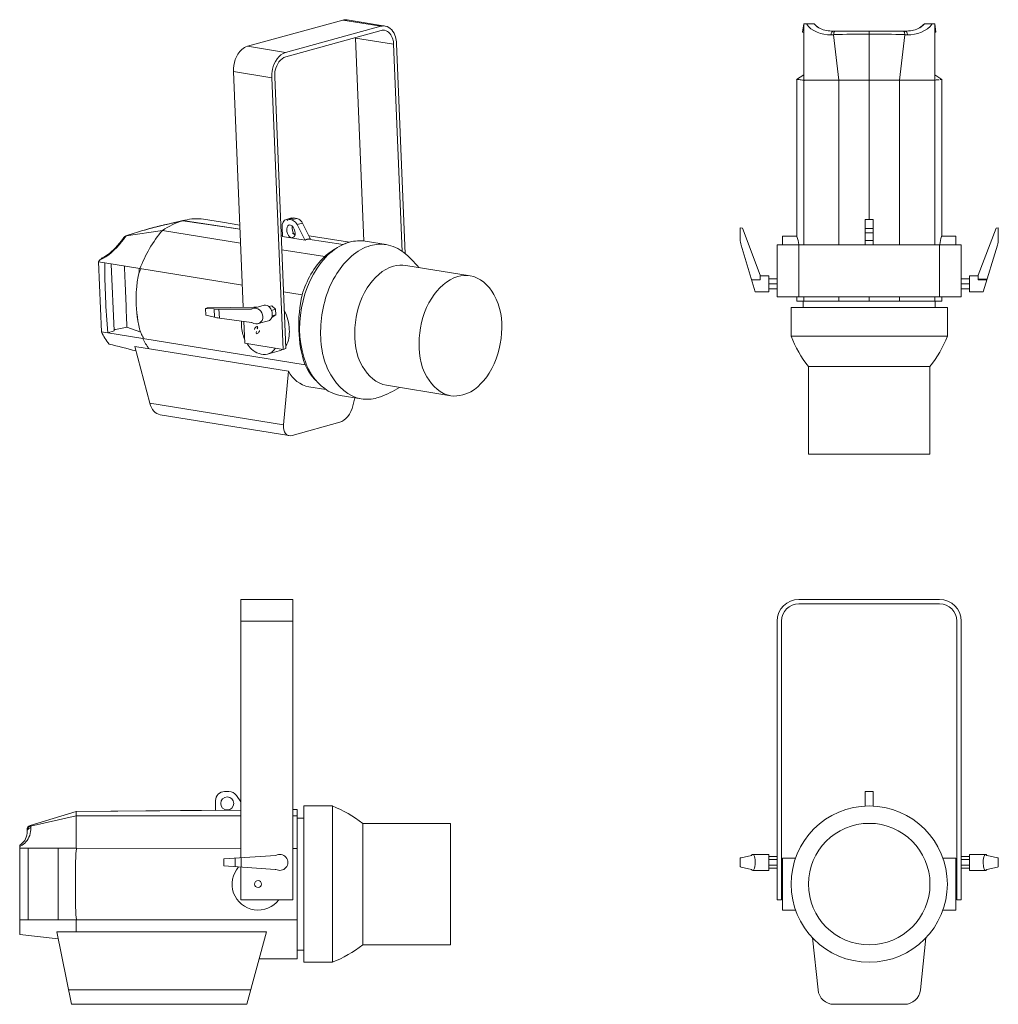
# Paper-space layout 'Sheet' of a CAD drawing. Header units: inches. Extents: x 0.8 to 10.8, y 0.2 to 8.2.
# Tile 2 of 3: x 0.8 to 5.3, y 3.6 to 8.1. Entities that reach past the tile are written whole.
import ezdxf

# ---------------------------------------------------------------- set-up
doc = ezdxf.new("R2010")
doc.units = ezdxf.units.IN
doc.header["$MEASUREMENT"] = 0
doc.layers.get('0').update_dxf_attribs({"lineweight": 5})
doc.layers.add('02___PRT_ALL_AXES', color=7, linetype='Continuous')
doc.layers.add('06___PRT_ALL_SURFS', color=7, linetype='Continuous')

psp = doc.layouts.new('Sheet')

# ---------------------------------------------------------------- linework, layer by layer
at = {"color": 0, "lineweight": 0}
for p, q in [((1.817, 7.9693), (2.2565, 8.0902)), ((2.4326, 8.0617), (2.2565, 8.0902)), ((2.4526, 8.0629), (2.2765, 8.0913)), ((2.4326, 8.0617), (1.9931, 7.9408)), ((1.9939, 7.9213), (2.4334, 8.0422)), ((4.8476, 8.0394), (4.84, 8.0394)), ((4.935, 8.072), (4.9364, 8.0737)), ((4.9363, 8.0735), (4.984, 8.0735)), ((4.984, 8.0735), (4.9841, 8.0342)), ((4.984, 8.0342), (4.9896, 8.0338)), ((4.9841, 7.8135), (4.9842, 8.0342)), ((2.3148, 8.0076), (2.3536, 7.072)), ((2.3148, 8.0076), (2.4909, 7.9791)), ((4.8463, 8.0219), (4.8222, 7.8135)), ((4.8463, 8.0219), (4.8463, 8.0237)), ((4.8587, 8.0219), (4.8463, 8.0219)), ((1.817, 7.9693), (1.9931, 7.9408)), ((2.4909, 7.9791), (2.5305, 7.0241)), ((2.5447, 7.0126), (2.5045, 7.9828)), ((1.7983, 6.7665), (1.7533, 7.8531)), ((1.7533, 7.8531), (1.9294, 7.8246)), ((1.9813, 6.5724), (1.9294, 7.8246)), ((1.9429, 7.8284), (1.9949, 6.5761)), ((4.3803, 7.8135), (4.3803, 7.0551)), ((4.9842, 7.8135), (4.6826, 7.8135)), ((4.8222, 7.8135), (4.8217, 7.0551)), ((4.9842, 7.8135), (4.9842, 7.0551)), ((5.0098, 7.8159), (5.0167, 7.8159)), ((5.0161, 7.8159), (5.0161, 7.0951)), ((1.6156, 7.1727), (1.7028, 7.1586)), ((1.9966, 7.1714), (2.0211, 7.1781)), ((2.0305, 7.1786), (2.0447, 7.1763)), ((4.6822, 7.1734), (4.6822, 7.1711)), ((4.7002, 7.1711), (4.7002, 7.0551)), ((1.3839, 7.1337), (1.3668, 7.1291)), ((1.5283, 7.1681), (1.5202, 7.166)), ((1.977, 7.1359), (1.9788, 7.0921)), ((2.0709, 7.1543), (2.1068, 7.0843)), ((4.0875, 7.0801), (4.0875, 7.133)), ((4.0875, 7.133), (4.0978, 7.132)), ((4.1802, 6.9151), (4.098, 7.132)), ((5.2665, 7.132), (5.1842, 6.9151)), ((5.277, 7.133), (5.2667, 7.132)), ((5.277, 7.133), (5.277, 7.0801)), ((2.0829, 7.0766), (1.9788, 7.0921)), ((4.157, 6.8381), (4.0916, 7.0526)), ((4.2582, 7.0551), (4.2582, 6.8151)), ((4.2582, 7.0551), (5.1062, 7.0551)), ((4.3582, 7.0551), (4.3582, 6.8151)), ((5.0062, 6.8151), (5.0062, 7.0551)), ((5.1062, 6.8151), (5.1062, 7.0551)), ((5.2075, 6.8381), (5.2729, 7.0526)), ((1.322, 6.9447), (1.7941, 6.8682)), ((4.1802, 6.8934), (4.1802, 6.9151)), ((4.2202, 6.8985), (4.2582, 6.8985)), ((5.1442, 6.8985), (5.1062, 6.8985)), ((5.1842, 6.8937), (5.1842, 6.9151)), ((4.1401, 6.8934), (4.1802, 6.8934)), ((4.2202, 6.8751), (4.2582, 6.8751)), ((5.1442, 6.8751), (5.1062, 6.8751)), ((5.2251, 6.8959), (5.1842, 6.8959)), ((5.1842, 6.8953), (5.225, 6.8953)), ((5.1842, 6.8937), (5.2245, 6.8937)), ((1.984, 6.8374), (2.0691, 6.8236)), ((4.157, 6.8381), (4.2202, 6.8381)), ((4.2202, 6.8517), (4.2582, 6.8517)), ((4.2582, 6.8151), (5.1062, 6.8151)), ((4.3802, 6.8151), (4.3802, 6.7951)), ((4.8216, 6.8151), (4.8216, 6.7951)), ((4.9843, 6.8151), (4.9843, 6.7951)), ((5.0161, 6.8151), (5.0161, 6.7951)), ((5.1442, 6.8517), (5.1062, 6.8517)), ((5.2075, 6.8381), (5.1442, 6.8381)), ((1.6247, 6.7616), (1.6324, 6.7635)), ((1.626, 6.7304), (1.6247, 6.7616)), ((1.6633, 6.7588), (1.6247, 6.7616)), ((1.8468, 6.7674), (1.6325, 6.7635)), ((1.8604, 6.7664), (1.8468, 6.7674)), ((1.916, 6.7699), (1.9292, 6.7736)), ((1.9292, 6.7736), (1.9469, 6.7576)), ((4.5429, 6.7951), (4.3802, 6.7951)), ((5.0161, 6.7951), (4.8216, 6.7951)), ((1.626, 6.7304), (1.6649, 6.7207)), ((1.6649, 6.7207), (1.6633, 6.7588)), ((1.8354, 6.7587), (1.6862, 6.7581)), ((1.688, 6.7163), (1.6862, 6.7581)), ((1.688, 6.7163), (1.8357, 6.6964)), ((1.9281, 6.7525), (1.9469, 6.7576)), ((1.9296, 6.7204), (1.9314, 6.7209)), ((1.9312, 6.7267), (1.948, 6.7313)), ((1.948, 6.7313), (1.9314, 6.7209)), ((1.9469, 6.7576), (1.948, 6.7313)), ((1.8052, 6.6009), (1.801, 6.701)), ((1.8363, 6.6963), (1.8378, 6.6962)), ((1.8052, 6.6009), (1.9813, 6.5724)), ((1.9949, 6.5761), (1.9813, 6.5724)), ((2.3121, 6.3496), (2.3035, 6.3131)), ((1.7864, 4.2295), (1.7864, 5.4203)), ((1.7864, 5.4203), (2.0264, 5.4203)), ((2.0264, 4.0363), (2.0264, 5.4203)), ((5.0062, 5.4203), (4.3582, 5.4203)), ((4.3582, 5.4003), (5.0062, 5.4003)), ((1.7864, 5.3203), (2.0264, 5.3203)), ((4.2582, 4.0363), (4.2582, 5.3203)), ((4.2782, 5.3203), (4.2782, 4.0363)), ((5.0862, 5.3203), (5.0862, 4.0363)), ((5.1062, 4.0363), (5.1062, 5.3203)), ((1.6704, 4.4931), (1.6704, 4.4482)), ((4.7002, 4.5351), (4.7002, 4.4675)), ((1.6681, 4.4485), (1.6704, 4.4486)), ((1.7864, 4.4493), (1.6704, 4.4482)), ((2.0464, 4.4228), (2.0464, 4.2729)), ((0.8021, 4.3512), (0.8021, 4.3562)), ((1.028, 4.2732), (1.7864, 4.273)), ((2.0264, 4.2729), (2.0464, 4.2729)), ((1.7085, 4.2243), (1.9481, 4.2404)), ((1.7085, 4.1923), (1.7085, 4.2243)), ((1.7614, 4.1887), (1.7614, 4.2278)), ((1.7889, 4.1868), (1.7889, 4.2297)), ((4.0875, 4.1887), (4.0875, 4.2278)), ((4.1401, 4.2404), (4.0916, 4.2297)), ((4.2202, 4.2353), (4.2582, 4.2353)), ((4.2202, 4.2218), (4.2582, 4.2218)), ((5.1442, 4.2353), (5.1062, 4.2353)), ((5.1442, 4.2218), (5.1062, 4.2218)), ((5.225, 4.2403), (5.2245, 4.2403)), ((5.2729, 4.2297), (5.2251, 4.2402)), ((5.277, 4.2278), (5.277, 4.1887)), ((1.7085, 4.1923), (1.9456, 4.1763)), ((1.7864, 4.0363), (1.7864, 4.187)), ((1.9462, 4.1763), (1.9478, 4.1763)), ((4.0916, 4.1868), (4.1394, 4.1763)), ((4.1395, 4.1763), (4.14, 4.1763)), ((4.2202, 4.1948), (4.2582, 4.1948)), ((4.2202, 4.1813), (4.2582, 4.1813)), ((5.1442, 4.1948), (5.1062, 4.1948)), ((5.1442, 4.1813), (5.1062, 4.1813)), ((5.2244, 4.1761), (5.2729, 4.1868)), ((1.7864, 4.0363), (2.0264, 4.0363)), ((4.2782, 4.0363), (4.2582, 4.0363)), ((5.0862, 4.0363), (5.1062, 4.0363)), ((4.9434, 3.8609), (4.9182, 3.6206))]:
    psp.add_line(p, q, dxfattribs=at)
for points in [[(4.84, 8.0394), (4.8411, 8.0391), (4.8422, 8.0383), (4.8432, 8.0368), (4.8441, 8.0349), (4.8449, 8.0326), (4.8455, 8.0298), (4.846, 8.0269), (4.8463, 8.0237)], [(4.8587, 8.0219), (4.8582, 8.0254), (4.8575, 8.0288), (4.8564, 8.0318), (4.855, 8.0344), (4.8533, 8.0366), (4.8515, 8.0381), (4.8496, 8.0391), (4.8476, 8.0394)], [(2.0447, 7.1763), (2.0497, 7.1749), (2.0546, 7.1726), (2.0593, 7.1692), (2.0636, 7.165), (2.0675, 7.16), (2.0709, 7.1543)], [(1.4432, 7.1484), (1.4235, 7.1437), (1.4038, 7.1388), (1.3839, 7.1337)], [(1.4766, 7.1557), (1.4627, 7.1527), (1.4432, 7.1484)], [(0.8021, 4.3512), (0.8018, 4.3435), (0.8006, 4.3341), (0.7984, 4.3253), (0.7951, 4.317), (0.791, 4.3096), (0.7859, 4.3028), (0.78, 4.2966), (0.7733, 4.2912), (0.768, 4.2877)]]:
    psp.add_lwpolyline(points, dxfattribs=at)
for centre, radius, start, end in [((2.2085, 8.0031), 0.1064, 2.3754, 3.4403), ((4.0965, 7.1194), 0.0126, 83.4664, 84.26), ((5.268, 7.1194), 0.0126, 95.74, 96.5336), ((2.1295, 7.0959), 0.0256, 207.1514, 209.6435), ((4.1821, 7.0801), 0.0945, 180, 196.94), ((5.1824, 7.0801), 0.0945, 343.06, 0), ((1.8499, 6.7319), 0.0305, 105.3663, 118.2479), ((4.3582, 5.3203), 0.1, 90, 180), ((4.3582, 5.3203), 0.08, 90, 180), ((5.0062, 5.3203), 0.1, 0, 90), ((5.0062, 5.3203), 0.08, 0, 90), ((1.9664, 4.2083), 0.037, 239.8673, 119.6775), ((1.9462, 4.1843), 0.008, 266.1442, 270), ((4.8446, 3.6283), 0.074, 270, 354)]:
    psp.add_arc(centre, radius, start, end, dxfattribs=at)
for centre, major_axis, ratio, start_param, end_param in [((1.6407, 6.7626), (0.0126, 0.0011), 0.17185, 2.263953, 2.277804), ((1.7274, 6.7764), (0.0942, 0.0086), 0.17185, -2.334403, -2.038744), ((1.729, 6.7383), (0.0946, -0.0009), 0.261789, -2.312454, -2.016795), ((1.854, 6.7263), (0.0216, -0.0306), 0.893174, 5.130867, 7.227579), ((1.8359, 6.7041), (0.00467, -0.00661), 0.893174, -0.693699, -0.626403), ((2.2548, 6.3066), (0.033, 0.0686), 0.577674, -2.67554, -1.209463), ((4.1821, 4.2278), (0.0945, 0), 0.067398, 2.845934, 3.141593), ((5.2188, 4.2083), (0, 0.037), 0.304586, 5.75727, 7.853982), ((5.225, 4.2323), (0, 0.008), 0.304586, -0.067296, 0), ((5.1824, 4.2278), (0.0945, 0), 0.067398, 0, 0.295659), ((4.1821, 4.1887), (0.0945, 0), 0.067398, 3.141593, 3.437251), ((4.1395, 4.1843), (0, 0.008), 0.304586, -3.208889, -3.141593), ((4.1457, 4.2083), (0, 0.037), 0.304586, 2.615677, 4.712389), ((5.1824, 4.1887), (0.0945, 0), 0.067398, -0.295659, 0)]:
    psp.add_ellipse(centre, major_axis=major_axis, ratio=ratio, start_param=start_param, end_param=end_param, dxfattribs=at)
for points, knots in [([(2.2765, 8.0913), (2.2733, 8.0919), (2.2665, 8.0922), (2.2598, 8.0911), (2.2565, 8.0902)], [0, 0, 0, 0, 0.494677, 1, 1, 1, 1]), ([(2.4326, 8.0617), (2.4359, 8.0626), (2.4426, 8.0637), (2.4493, 8.0634), (2.4526, 8.0629)], [0, 0, 0, 0, 0.505322, 1, 1, 1, 1]), ([(2.4334, 8.0422), (2.436, 8.0429), (2.4414, 8.0438), (2.4468, 8.0435), (2.4494, 8.0431)], [0, 0, 0, 0, 0.504955, 1, 1, 1, 1]), ([(2.4494, 8.0431), (2.4676, 8.0402), (2.4873, 8.0126), (2.4906, 7.987), (2.4909, 7.9791)], [0, 0, 0, 0, 0.697706, 1, 1, 1, 1]), ([(2.4526, 8.0629), (2.4754, 8.0592), (2.5002, 8.0249), (2.5041, 7.9928), (2.5045, 7.9828)], [0, 0, 0, 0, 0.697601, 1, 1, 1, 1]), ([(4.935, 8.072), (4.9268, 8.0625), (4.9016, 8.0435), (4.8698, 8.0394), (4.8476, 8.0394)], [0, 0, 0, 0, 0.361535, 1, 1, 1, 1]), ([(4.8476, 8.0394), (4.8698, 8.0394), (4.9004, 8.0434), (4.9249, 8.0611), (4.9324, 8.0691)], [0, 0, 0, 0, 0.663315, 1, 1, 1, 1]), ([(1.817, 7.9693), (1.8076, 7.9667), (1.767, 7.9416), (1.7518, 7.8892), (1.7533, 7.8531)], [0, 0, 0, 0, 0.213671, 1, 1, 1, 1]), ([(1.9294, 7.8246), (1.9288, 7.8376), (1.9325, 7.8822), (1.9616, 7.9321), (1.9931, 7.9408)], [0, 0, 0, 0, 0.28407, 1, 1, 1, 1]), ([(1.9429, 7.8284), (1.9425, 7.8387), (1.9454, 7.8744), (1.9687, 7.9143), (1.9939, 7.9213)], [0, 0, 0, 0, 0.28276, 1, 1, 1, 1]), ([(4.3547, 7.8159), (4.3579, 7.8157), (4.3678, 7.8154), (4.3775, 7.8135), (4.3839, 7.8122)], [0, 0, 0, 0, 0.327444, 1, 1, 1, 1]), ([(4.9842, 7.8135), (4.9894, 7.8142), (4.991, 7.8146), (5.0064, 7.8157), (5.0048, 7.8155)], [0, 0, 0, 0, 0.760882, 1, 1, 1, 1]), ([(2.0211, 7.1781), (2.0223, 7.1779), (2.0251, 7.1769), (2.0274, 7.1751), (2.0286, 7.174)], [0, 0, 0, 0, 0.449237, 1, 1, 1, 1]), ([(2.0342, 7.1003), (2.0345, 7.0999), (2.0352, 7.099), (2.0359, 7.0982), (2.0363, 7.0978)], [0, 0, 0, 0, 0.511668, 1, 1, 1, 1]), ([(1.3155, 6.9159), (1.3167, 6.9204), (1.3195, 6.9295), (1.3233, 6.9382), (1.3255, 6.9425)], [0, 0, 0, 0, 0.497153, 1, 1, 1, 1]), ([(1.8418, 6.7613), (1.852, 6.7641), (1.8769, 6.758), (1.8883, 6.7354), (1.8888, 6.724)], [0, 0, 0, 0, 0.48027, 1, 1, 1, 1]), ([(4.1401, 4.2404), (4.1405, 4.2411), (4.1417, 4.2432), (4.144, 4.2453), (4.1457, 4.2453)], [0, 0, 0, 0, 0.32862, 1, 1, 1, 1]), ([(4.1457, 4.2453), (4.1501, 4.2453), (4.1563, 4.2284), (4.157, 4.2172), (4.157, 4.2083)], [0, 0, 0, 0, 0.33053, 1, 1, 1, 1]), ([(5.2188, 4.1713), (5.2144, 4.1713), (5.2082, 4.1882), (5.2075, 4.1994), (5.2075, 4.2083)], [0, 0, 0, 0, 0.33053, 1, 1, 1, 1]), ([(5.2244, 4.1761), (5.224, 4.1754), (5.2228, 4.1733), (5.2205, 4.1713), (5.2188, 4.1713)], [0, 0, 0, 0, 0.32862, 1, 1, 1, 1])]:
    psp.add_open_spline(points, degree=3, knots=knots, dxfattribs=at)
for points in [[(4.9719, 8.0735), (4.9498, 8.0384), (4.9001, 8.022), (4.8587, 8.0219)], [(1.6156, 7.1727), (1.5867, 7.1767), (1.5566, 7.1748), (1.5283, 7.1681)], [(2.0242, 7.1423), (2.0212, 7.1283), (2.0255, 7.1118), (2.0342, 7.1003)], [(2.1734, 7.0001), (2.1235, 6.9534), (2.0891, 6.8889), (2.0691, 6.8236)], [(1.3065, 6.852), (1.3083, 6.8735), (1.3099, 6.8951), (1.3155, 6.9159)], [(1.0256, 4.1828), (1.0259, 4.212), (1.0251, 4.2415), (1.0293, 4.2704)]]:
    psp.add_open_spline(points, degree=3, dxfattribs=at)
at = {"layer": '02___PRT_ALL_AXES', "color": 0, "lineweight": 0}
for p, q in [((4.3805, 8.0735), (4.3749, 8.0338)), ((4.3805, 8.0342), (4.3749, 8.0338)), ((4.3804, 7.8135), (4.3803, 8.0342)), ((4.3805, 8.0735), (4.3804, 8.0342)), ((4.4282, 8.0735), (4.3805, 8.0735)), ((4.4295, 8.072), (4.4281, 8.0737)), ((4.5169, 8.0394), (4.84, 8.0394)), ((4.6822, 7.8135), (4.6822, 8.0394)), ((4.5058, 8.0219), (4.5182, 8.0219)), ((4.5182, 8.0219), (4.5182, 8.0237)), ((4.5182, 8.0219), (4.5422, 7.8135)), ((4.3804, 7.8381), (4.3478, 7.8159)), ((4.3547, 7.8159), (4.3478, 7.8159)), ((4.3484, 7.0951), (4.3484, 7.8159)), ((4.6826, 7.8135), (4.3803, 7.8135)), ((4.5422, 7.8135), (4.5428, 7.0551)), ((4.6818, 7.8135), (4.6822, 7.1734)), ((4.6826, 7.8135), (4.6823, 7.1734)), ((2.0061, 7.1718), (2.0305, 7.1786)), ((2.0061, 7.1718), (2.0203, 7.1695)), ((2.0203, 7.1695), (2.0447, 7.1763)), ((4.6642, 7.1711), (4.6642, 7.0551)), ((4.6642, 7.1711), (4.7002, 7.1711)), ((1.3668, 7.1291), (1.347, 7.1235)), ((1.347, 7.1235), (1.3536, 7.1254)), ((1.3693, 7.1297), (1.3633, 7.1281)), ((1.3671, 7.1292), (1.3668, 7.1291)), ((1.5199, 7.1659), (1.3671, 7.1292)), ((1.3693, 7.1297), (1.3671, 7.1292)), ((1.3856, 7.1341), (1.3814, 7.133)), ((1.4052, 7.1392), (1.402, 7.1384)), ((1.4248, 7.144), (1.4216, 7.1433)), ((1.4456, 7.1489), (1.4407, 7.1478)), ((1.4456, 7.1489), (1.4438, 7.1485)), ((1.5202, 7.166), (1.5196, 7.1658)), ((1.5197, 7.1658), (1.7834, 7.1267)), ((1.7834, 7.1267), (1.5199, 7.1659)), ((1.5201, 7.166), (1.7834, 7.1268)), ((2.0464, 7.1476), (2.0709, 7.1543)), ((2.0464, 7.1476), (2.0824, 7.0775)), ((4.6642, 7.1291), (4.7002, 7.1291)), ((1.2484, 7.0879), (1.2445, 7.0829)), ((1.2518, 7.0922), (1.2484, 7.0879)), ((1.2504, 7.0849), (1.2516, 7.0866)), ((1.2553, 7.0947), (1.2571, 7.0951)), ((1.2712, 7.1001), (1.257, 7.0953)), ((1.257, 7.0935), (1.2584, 7.0953)), ((1.2584, 7.0953), (1.2571, 7.0951)), ((1.2584, 7.0953), (1.4257, 7.1205)), ((1.4257, 7.1205), (1.7861, 7.0625)), ((1.9731, 7.0985), (1.9786, 7.0977)), ((2.1068, 7.0843), (2.0824, 7.0775)), ((2.0949, 7.0804), (2.1011, 7.082)), ((2.259, 7.056), (2.0949, 7.0804)), ((2.1011, 7.082), (2.1073, 7.0833)), ((4.2834, 7.0951), (4.2834, 7.0551)), ((4.2834, 7.0951), (4.3484, 7.0951)), ((4.6642, 7.1098), (4.7002, 7.1098)), ((5.081, 7.0951), (5.0161, 7.0951)), ((5.081, 7.0951), (5.081, 7.0551)), ((2.457, 7.0555), (2.3602, 7.0711)), ((4.6642, 7.0751), (4.7002, 7.0751)), ((1.976, 7.0319), (2.1734, 7.0001)), ((1.1392, 6.9862), (1.1313, 6.9758)), ((1.1313, 6.9758), (1.1446, 6.6537)), ((1.1313, 6.9758), (1.16, 6.971)), ((1.322, 6.9448), (1.16, 6.9709)), ((1.1899, 6.9661), (1.2027, 6.6585)), ((2.8434, 6.912), (2.547, 6.9599)), ((4.2202, 6.9121), (4.1802, 6.9121)), ((4.2202, 6.9121), (4.2202, 6.8381)), ((5.1442, 6.9121), (5.1842, 6.9121)), ((5.1442, 6.9121), (5.1442, 6.8381)), ((4.3484, 6.7951), (4.3484, 6.8151)), ((4.5429, 6.8151), (4.5429, 6.7951)), ((4.6822, 6.7951), (4.6822, 6.8151)), ((1.8947, 6.7758), (1.8418, 6.7613)), ((4.3222, 6.765), (4.3222, 6.633)), ((4.3222, 6.765), (5.0422, 6.765)), ((4.3484, 6.7951), (4.3802, 6.7951)), ((4.3782, 6.7951), (4.3782, 6.765)), ((4.5429, 6.7951), (4.8216, 6.7951)), ((4.9862, 6.765), (4.9862, 6.7951)), ((5.0422, 6.633), (5.0422, 6.765)), ((1.2622, 6.6752), (1.3256, 6.6514)), ((1.9144, 6.7045), (1.8661, 6.6912)), ((1.1446, 6.6537), (1.1734, 6.6491)), ((1.2027, 6.6585), (1.1734, 6.6491)), ((1.1734, 6.6491), (1.3354, 6.623)), ((4.3222, 6.633), (5.0422, 6.633)), ((1.3676, 6.3246), (1.2982, 6.5864)), ((2.0064, 6.4718), (1.2982, 6.5864)), ((1.3354, 6.6228), (2.0826, 6.502)), ((1.9099, 6.5506), (1.9641, 6.5655)), ((4.4022, 6.493), (4.9622, 6.493)), ((4.4022, 6.493), (4.4022, 6.089)), ((4.9622, 6.089), (4.9622, 6.493)), ((2.0064, 6.4718), (1.9834, 6.2251)), ((2.1002, 6.4001), (2.1782, 6.3875)), ((2.4576, 6.4071), (2.754, 6.3591)), ((2.2452, 6.3604), (2.3421, 6.3447)), ((2.43, 6.3541), (2.4141, 6.349)), ((1.9834, 6.2251), (1.3676, 6.3246)), ((1.4148, 6.2714), (2.0088, 6.1753)), ((2.0229, 6.1763), (2.2431, 6.2368)), ((4.4023, 6.089), (4.9622, 6.089)), ((1.7124, 4.5351), (1.7317, 4.5351)), ((1.7664, 4.5168), (1.7864, 4.4875)), ((4.6642, 4.5351), (4.6642, 4.4675)), ((4.6642, 4.5351), (4.7002, 4.5351)), ((1.028, 4.4423), (1.6681, 4.4485)), ((1.6054, 4.4479), (1.028, 4.4423)), ((2.0464, 4.4523), (2.0264, 4.4521)), ((2.0464, 4.4228), (2.0464, 4.4523)), ((2.0765, 4.4683), (2.2085, 4.4683)), ((2.0765, 4.4683), (2.0765, 3.7483)), ((2.2085, 4.4683), (2.2085, 3.7483)), ((1.028, 4.4423), (0.8163, 4.3788)), ((1.028, 4.4225), (0.8178, 4.3755)), ((1.028, 4.2732), (1.028, 4.4423)), ((1.028, 4.4225), (1.7864, 4.4227)), ((2.0264, 4.4228), (2.0464, 4.4228)), ((2.0464, 4.4123), (2.0765, 4.4123)), ((0.8021, 4.3512), (0.8021, 4.3597)), ((0.8178, 4.3755), (0.8163, 4.3788)), ((0.8196, 4.3676), (0.8196, 4.3759)), ((2.3485, 4.3883), (2.7525, 4.3883)), ((2.3485, 4.3883), (2.3485, 3.8283)), ((2.7525, 4.3883), (2.7525, 3.8283)), ((0.8024, 4.3542), (0.8021, 4.3512)), ((0.768, 4.2877), (0.768, 3.8763)), ((0.768, 4.2734), (0.8073, 4.2733)), ((1.028, 4.2733), (0.8073, 4.2733)), ((0.9453, 3.9433), (0.9453, 4.2733)), ((2.0464, 3.7643), (2.0464, 4.2729)), ((4.2202, 4.2453), (4.1457, 4.2453)), ((4.2202, 4.1713), (4.2202, 4.2453)), ((4.2834, 4.2283), (4.2834, 3.9883)), ((4.2834, 4.2283), (4.343, 4.2283)), ((5.0215, 4.2283), (5.081, 4.2283)), ((5.081, 4.2283), (5.081, 3.9883)), ((5.1442, 4.2453), (5.2188, 4.2453)), ((5.1442, 4.1713), (5.1442, 4.2453)), ((1.0256, 4.1828), (1.0256, 4.0313)), ((4.2202, 4.1713), (4.1457, 4.1713)), ((5.1442, 4.1713), (5.2188, 4.1713)), ((4.2834, 3.9883), (4.343, 3.9883)), ((5.0215, 3.9883), (5.081, 3.9883)), ((0.768, 3.9431), (0.8073, 3.9432)), ((0.8073, 3.9433), (1.0279, 3.9433)), ((1.028, 3.9431), (1.028, 3.8877)), ((1.028, 3.9431), (2.0464, 3.9431)), ((0.9457, 3.8563), (0.768, 3.8763)), ((1.0067, 3.5543), (0.9393, 3.8877)), ((1.9045, 3.8877), (0.9393, 3.8877)), ((1.8147, 3.5543), (1.9045, 3.8877)), ((4.4211, 3.8609), (4.4463, 3.6206)), ((2.3485, 3.8283), (2.7525, 3.8283)), ((2.0464, 3.8043), (2.0765, 3.8043)), ((1.8713, 3.7643), (2.0464, 3.7643)), ((2.0765, 3.7483), (2.2085, 3.7483)), ((1.8325, 3.6206), (0.9933, 3.6206)), ((1.8147, 3.5543), (1.0067, 3.5543)), ((4.5199, 3.5543), (4.8446, 3.5543))]:
    psp.add_line(p, q, dxfattribs=at)
for points in [[(4.5058, 8.0219), (4.5063, 8.0254), (4.507, 8.0288), (4.5081, 8.0318), (4.5095, 8.0344), (4.5112, 8.0366), (4.513, 8.0381), (4.5149, 8.0391), (4.5169, 8.0394)], [(4.5245, 8.0394), (4.5234, 8.0391), (4.5223, 8.0383), (4.5213, 8.0368), (4.5204, 8.0349), (4.5196, 8.0326), (4.519, 8.0298), (4.5185, 8.0269), (4.5182, 8.0237)], [(1.3497, 7.1243), (1.3298, 7.1185), (1.3101, 7.1125), (1.2906, 7.1064), (1.2712, 7.1001)], [(2.0203, 7.1695), (2.0253, 7.1682), (2.0302, 7.1658), (2.0348, 7.1625), (2.0392, 7.1583), (2.043, 7.1533), (2.0464, 7.1476)], [(1.2445, 7.0829), (1.2371, 7.0733), (1.2275, 7.0616), (1.2183, 7.0508), (1.2092, 7.0409), (1.2003, 7.0319), (1.1915, 7.0237), (1.1827, 7.0162), (1.1739, 7.0095), (1.1649, 7.0034), (1.1558, 6.998), (1.1487, 6.9944)], [(1.2503, 7.0849), (1.2481, 7.0848), (1.2462, 7.0842), (1.2448, 7.0832), (1.2445, 7.0829)], [(1.2518, 7.0922), (1.2532, 7.0936), (1.255, 7.0946), (1.2553, 7.0947)], [(2.0183, 7.0874), (2.0213, 7.0871), (2.0241, 7.0874), (2.0251, 7.0877)], [(2.0251, 7.0877), (2.0268, 7.0883), (2.0293, 7.0896), (2.0316, 7.0914), (2.0337, 7.0936)], [(2.0949, 7.0804), (2.0928, 7.0798), (2.0907, 7.0792), (2.0887, 7.0786), (2.0867, 7.0779), (2.0848, 7.0772), (2.0829, 7.0766)], [(1.1487, 6.9944), (1.1465, 6.9932), (1.1441, 6.9914), (1.1416, 6.9891), (1.1392, 6.9862)], [(1.3193, 6.9448), (1.319, 6.9411), (1.3181, 6.9321), (1.3167, 6.923), (1.3154, 6.9159)], [(0.8021, 4.3562), (0.8024, 4.3596), (0.8032, 4.3629), (0.8047, 4.3659), (0.8066, 4.3687), (0.809, 4.3711), (0.8117, 4.3731), (0.8147, 4.3745), (0.8178, 4.3755)], [(0.8196, 4.3676), (0.8161, 4.367), (0.8127, 4.3658), (0.8097, 4.3642), (0.8071, 4.3621), (0.8049, 4.3597), (0.8034, 4.357), (0.8024, 4.3542)], [(0.8021, 4.3512), (0.8018, 4.3434), (0.8006, 4.3341), (0.7984, 4.3253), (0.7951, 4.317), (0.791, 4.3096), (0.786, 4.3028), (0.7801, 4.2967), (0.7733, 4.2912), (0.768, 4.2877)]]:
    psp.add_lwpolyline(points, dxfattribs=at)
for centre, radius in [((1.7244, 4.4799), 0.03), ((4.6822, 4.1083), 0.36), ((4.6822, 4.1083), 0.28), ((1.8664, 4.1083), 0.016)]:
    psp.add_circle(centre, radius, dxfattribs=at)
for centre, radius, start, end in [((4.6796, -0.7953), 8.8205, 89.98276, 91.04866), ((4.6849, -0.7953), 8.8205, 88.95134, 90.01724), ((1.8674, 5.3103), 1.8864, 105.5006, 105.8044), ((1.8685, 5.3061), 1.8907, 104.9301, 105.3106), ((1.8647, 5.3207), 1.8757, 104.2802, 104.7976), ((1.8579, 5.3476), 1.8479, 103.6553, 104.1799), ((1.8456, 5.3983), 1.7958, 103.0324, 103.5543), ((1.8313, 5.4604), 1.732, 102.4343, 102.8695), ((1.8181, 5.5204), 1.6706, 101.8252, 102.4353), ((0.236, 7.8673), 1.281, 322.1213, 322.3582), ((2.5112, 6.1137), 1.5916, 142.1611, 142.3162), ((2.5068, 6.1171), 1.586, 142.0008, 142.1611), ((1.8226, 5.459), 1.7311, 106.3654, 109.0688), ((1.8613, 5.3316), 1.8643, 106.0153, 106.4029), ((2.1051, 7.0892), 0.0256, 207.1514, 209.6435), ((2.344, 6.8683), 0.2063, 111.9724, 112.5594), ((2.3402, 6.8783), 0.1956, 105.4323, 112.025), ((3.889, 6.9685), 0.4765, 10.4684, 10.594), ((5.4755, 6.9685), 0.4765, 169.406, 169.5316), ((1.0863, 7.1195), 0.1434, 291.6566, 296.5053), ((1.0807, 7.1311), 0.1562, 296.4424, 296.8601), ((2.2485, 6.6576), 0.4626, 39.2756, 51.3445), ((5.0083, 6.9694), 3.8482, 179.9769, 184.7742), ((1.9389, 6.6868), 0.149, 173.9706, 182.4146), ((4.8434, 6.838), 0.56, 201.4673, 218.0225), ((4.5211, 6.838), 0.56, 321.9775, 338.5327), ((6.189, 25.931), 19.972, 255.47439, 255.84133), ((2.4128, 6.6371), 0.3505, 201.8798, 202.2309), ((2.2696, 6.7881), 0.4627, 290.284, 302.3522), ((1.7124, 4.4931), 0.042, 90, 180), ((1.7317, 4.4931), 0.042, 34.3441, 90), ((2.0035, 3.9471), 0.56, 51.9775, 68.5327), ((0.8221, 4.3597), 0.02, 106.6825, 180), ((0.7267, 4.3707), 0.098, 294.9022, 298.2482), ((-27.9569, 4.1083), 28.7646, 359.67134, 0.32866), ((1.8664, 4.1083), 0.12, 138.5404, 323.1039), ((2.0035, 4.2694), 0.56, 291.4673, 308.0225), ((4.5199, 3.6283), 0.074, 186, 270)]:
    psp.add_arc(centre, radius, start, end, dxfattribs=at)
for centre, major_axis, ratio, start_param, end_param in [((1.4161, 6.3461), (-0.0085, 0.075), 0.685274, -4.50103, -3.331708), ((2.0346, 6.2461), (0.033, 0.0686), 0.577674, -4.141616, -2.67554)]:
    psp.add_ellipse(centre, major_axis=major_axis, ratio=ratio, start_param=start_param, end_param=end_param, dxfattribs=at)
for points in [[(4.3926, 8.0735), (4.4147, 8.0384), (4.4644, 8.022), (4.5058, 8.0219)], [(4.6823, 7.1734), (4.6822, 7.3868), (4.6822, 7.6002), (4.6822, 7.8135)], [(1.977, 7.1359), (1.9764, 7.1494), (1.9833, 7.1735), (1.9966, 7.1714)], [(1.4257, 7.1205), (1.4542, 7.1405), (1.4861, 7.1566), (1.5196, 7.1658)], [(2.0091, 7.146), (1.9897, 7.142), (1.9988, 7.0905), (2.0183, 7.0874)], [(2.0337, 7.0936), (2.0456, 7.1088), (2.028, 7.1498), (2.0091, 7.146)], [(1.1513, 6.9917), (1.1902, 7.0114), (1.2203, 7.0463), (1.2471, 7.0807)], [(1.3219, 6.9447), (1.3467, 7.0081), (1.3811, 7.0691), (1.4257, 7.1205)], [(2.1734, 7.0001), (2.1908, 7.0164), (2.2105, 7.0307), (2.2319, 7.0414)], [(2.2649, 7.0588), (2.2318, 7.0451), (2.202, 7.0225), (2.1774, 6.9965)], [(2.2881, 7.0669), (2.3113, 7.0732), (2.3364, 7.075), (2.3602, 7.0711)], [(2.385, 7.0512), (2.4082, 7.0576), (2.4333, 7.0593), (2.457, 7.0555)], [(2.457, 7.0555), (2.4861, 7.0508), (2.5145, 7.0373), (2.5375, 7.0189)], [(2.1774, 6.9965), (2.063, 6.8761), (2.0257, 6.6606), (2.0876, 6.5065)], [(1.2622, 6.6752), (1.2583, 6.7689), (1.2544, 6.8626), (1.2505, 6.9563)], [(2.491, 6.9566), (2.509, 6.9615), (2.5285, 6.9629), (2.547, 6.9599)], [(2.7874, 6.9086), (2.8054, 6.9136), (2.8249, 6.9149), (2.8434, 6.912)], [(1.3065, 6.852), (1.3023, 6.8029), (1.304, 6.7528), (1.3129, 6.7043)], [(1.3065, 6.852), (1.3028, 6.8029), (1.3046, 6.7529), (1.3129, 6.7043)], [(2.0826, 6.502), (2.0473, 6.6033), (2.046, 6.7188), (2.0691, 6.8236)], [(1.9877, 6.7505), (2.002, 6.7244), (2.0089, 6.6939), (2.0102, 6.6642)], [(1.2622, 6.6752), (1.2427, 6.6698), (1.2226, 6.666), (1.2025, 6.6642)], [(1.3129, 6.7043), (1.3164, 6.6849), (1.3197, 6.6652), (1.327, 6.6468)], [(1.8044, 6.6198), (1.796, 6.6388), (1.7909, 6.6597), (1.79, 6.6805)], [(1.1446, 6.6537), (1.1541, 6.6337), (1.1657, 6.6145), (1.1797, 6.5974)], [(2.0102, 6.6642), (2.0112, 6.6385), (2.0084, 6.6102), (1.9944, 6.5886)], [(1.3354, 6.6228), (1.3432, 6.6064), (1.3524, 6.5905), (1.3633, 6.5758)], [(1.9471, 6.5779), (1.9383, 6.5653), (1.9247, 6.5547), (1.9099, 6.5506)], [(2.1327, 6.4292), (2.1118, 6.45), (2.0952, 6.4753), (2.0826, 6.502)], [(2.1002, 6.4001), (2.0613, 6.4063), (2.0246, 6.4369), (2.0064, 6.4718)], [(2.754, 6.3591), (2.7725, 6.3562), (2.792, 6.3575), (2.81, 6.3625)], [(2.3421, 6.3447), (2.3658, 6.3409), (2.3909, 6.3426), (2.4141, 6.349)], [(1.0256, 4.0313), (1.0259, 4.0027), (1.0253, 3.9739), (1.0291, 3.9455)]]:
    psp.add_open_spline(points, degree=3, dxfattribs=at)
for points, knots in [([(4.4295, 8.072), (4.4377, 8.0625), (4.4629, 8.0435), (4.4947, 8.0394), (4.5169, 8.0394)], [0, 0, 0, 0, 0.361535, 1, 1, 1, 1]), ([(4.5169, 8.0394), (4.4947, 8.0394), (4.4641, 8.0434), (4.4396, 8.0611), (4.4321, 8.0691)], [0, 0, 0, 0, 0.663315, 1, 1, 1, 1]), ([(1.9966, 7.1714), (1.9979, 7.1712), (2.0007, 7.1701), (2.003, 7.1684), (2.0041, 7.1673)], [0, 0, 0, 0, 0.449237, 1, 1, 1, 1]), ([(4.3484, 7.0951), (4.3484, 7.0942), (4.3536, 7.0816), (4.3551, 7.0683), (4.3573, 7.0561)], [0, 0, 0, 0, 0.067768, 1, 1, 1, 1]), ([(5.0161, 7.0951), (5.0161, 7.0942), (5.0109, 7.0816), (5.0094, 7.0683), (5.0072, 7.0561)], [0, 0, 0, 0, 0.067768, 1, 1, 1, 1]), ([(2.385, 7.0512), (2.32, 7.0333), (2.2011, 6.9168), (2.141, 6.6922), (2.1667, 6.4642), (2.2829, 6.3543), (2.3421, 6.3447)], [0, 0, 0, 0, 0.234178, 0.52097, 0.791837, 1, 1, 1, 1]), ([(2.491, 6.9566), (2.4404, 6.9427), (2.3479, 6.852), (2.3012, 6.6773), (2.3212, 6.5), (2.4116, 6.4145), (2.4576, 6.4071)], [0, 0, 0, 0, 0.234178, 0.520971, 0.791838, 1, 1, 1, 1]), ([(2.7874, 6.9086), (2.7368, 6.8947), (2.6444, 6.8041), (2.5976, 6.6294), (2.6176, 6.452), (2.708, 6.3666), (2.754, 6.3591)], [0, 0, 0, 0, 0.234178, 0.520971, 0.791838, 1, 1, 1, 1]), ([(2.8434, 6.912), (2.8894, 6.9045), (2.9798, 6.8191), (2.9998, 6.6417), (2.953, 6.467), (2.8606, 6.3764), (2.81, 6.3625)], [0, 0, 0, 0, 0.208162, 0.479029, 0.765822, 1, 1, 1, 1]), ([(1.8947, 6.7758), (1.9031, 6.7782), (1.9249, 6.7673), (1.9312, 6.7469), (1.9317, 6.7358)], [0, 0, 0, 0, 0.439456, 1, 1, 1, 1]), ([(1.9144, 6.7045), (1.9198, 6.706), (1.9301, 6.7157), (1.932, 6.7288), (1.9317, 6.7358)], [0, 0, 0, 0, 0.449434, 1, 1, 1, 1]), ([(1.8493, 6.6635), (1.8491, 6.666), (1.8514, 6.671), (1.8549, 6.6749), (1.857, 6.6765)], [0, 0, 0, 0, 0.480026, 1, 1, 1, 1]), ([(1.857, 6.6765), (1.8587, 6.6778), (1.8665, 6.6807), (1.8635, 6.6714), (1.8623, 6.6683)], [0, 0, 0, 0, 0.388941, 1, 1, 1, 1]), ([(1.8628, 6.6672), (1.8628, 6.6684), (1.8633, 6.671), (1.8646, 6.6733), (1.8653, 6.6745)], [0, 0, 0, 0, 0.470664, 1, 1, 1, 1]), ([(1.327, 6.6468), (1.3285, 6.6431), (1.3318, 6.6358), (1.336, 6.6289), (1.3383, 6.6256)], [0, 0, 0, 0, 0.501679, 1, 1, 1, 1]), ([(1.865, 6.6467), (1.8633, 6.6454), (1.8555, 6.6425), (1.8585, 6.6518), (1.8597, 6.6549)], [0, 0, 0, 0, 0.388941, 1, 1, 1, 1]), ([(1.8727, 6.6597), (1.8728, 6.6572), (1.8706, 6.6522), (1.8671, 6.6483), (1.865, 6.6467)], [0, 0, 0, 0, 0.480026, 1, 1, 1, 1]), ([(1.8715, 6.6513), (1.8715, 6.6523), (1.8719, 6.6548), (1.8727, 6.6572), (1.8732, 6.6587)], [0, 0, 0, 0, 0.406695, 1, 1, 1, 1]), ([(1.9099, 6.5506), (1.8849, 6.5437), (1.8433, 6.5615), (1.8213, 6.5901), (1.8155, 6.5992)], [0, 0, 0, 0, 0.707778, 1, 1, 1, 1]), ([(1.9793, 6.5726), (1.977, 6.571), (1.9721, 6.5682), (1.9668, 6.5663), (1.9641, 6.5655)], [0, 0, 0, 0, 0.497875, 1, 1, 1, 1]), ([(2.0884, 6.5045), (2.0962, 6.4854), (2.1285, 6.4208), (2.1939, 6.3687), (2.2452, 6.3604)], [0, 0, 0, 0, 0.284661, 1, 1, 1, 1]), ([(0.7731, 4.2843), (0.7818, 4.289), (0.8091, 4.3089), (0.8196, 4.3446), (0.8196, 4.3676)], [0, 0, 0, 0, 0.300584, 1, 1, 1, 1])]:
    psp.add_open_spline(points, degree=3, knots=knots, dxfattribs=at)
at = {"layer": '06___PRT_ALL_SURFS', "color": 0, "lineweight": 0}
for p, q in [((4.9896, 8.0338), (4.984, 8.0735)), ((5.0167, 7.8159), (4.9841, 7.8381)), ((1.5184, 7.1657), (1.4421, 7.1476)), ((1.7826, 7.1458), (1.7028, 7.1586)), ((1.9778, 7.1148), (1.9725, 7.1156)), ((2.0386, 7.1052), (2.0255, 7.1073)), ((2.287, 7.0665), (2.1011, 7.0954))]:
    psp.add_line(p, q, dxfattribs=at)

doc.saveas('drawing.dxf')
